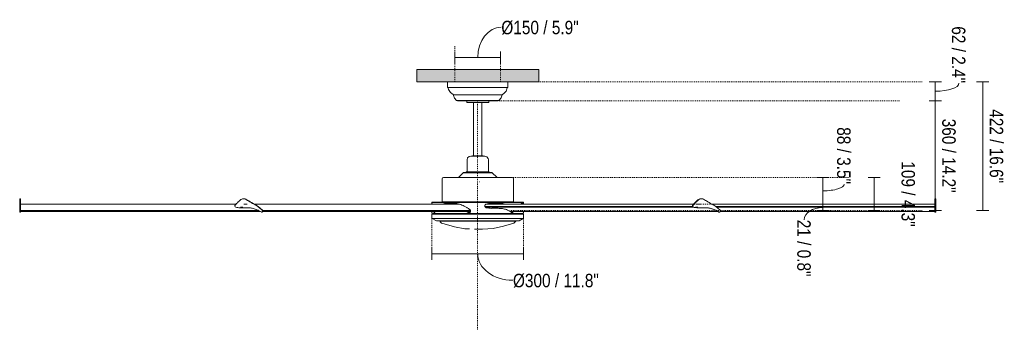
# Model space of a CAD drawing. Header units: millimetres. Extents: x 5094 to 15908, y -3546 to 8095.
# Tile 1 of 3: x 5094 to 8319, y 1189 to 2204. Entities that reach past the tile are written whole.
import ezdxf

# ---------------------------------------------------------------- set-up
doc = ezdxf.new("R2010")
doc.units = ezdxf.units.MM
doc.linetypes.add('Dash', pattern=[6, 3, -3])
for name, color, linetype, lineweight in [('Aparatos eléctricos', 7, 'Continuous', 15), ('Cotas', 7, 'Continuous', 9), ('Cotas-20', 7, 'Continuous', 9), ('Lighthing Fixture Detail Wide Black', 7, 'Continuous', 20), ('Techos', 7, 'Continuous', 15)]:
    doc.layers.add(name, color=color, linetype=linetype, lineweight=lineweight)
doc.layers.add('Lighthing Fixture Dim Grey Dash', color=7, linetype='Dash', lineweight=15, true_color=0xd2d2d2)
doc.styles.add('Arial Narrow', font='ARIALN.TTF', dxfattribs={"height": 44})
doc.dimstyles.new('FARO_-_2_2mm_Arial_Narrow_mm_Inch_Left', dxfattribs={"dimscale": 304.8, "dimtxt": 45.030963, "dimasz": 0, "dimexe": 0.065617, "dimexo": 0.0625, "dimgap": 0.032808, "dimtad": 1, "dimdec": 0, "dimzin": 0, "dimdsep": 46, "dimtxsty": 'Arial Narrow', "dimblk1": 'NONE', "dimblk2": 'NONE', "dimsah": 1, "dimcen": 0.09, "dimadec": 0, "dimazin": 0, "dimtfac": 1, "dimtdec": 4, "dimtix": 1, "dimtmove": 1, "dimatfit": 3, "dimfxl": 0.065617, "dimfxlon": 1, "dimtvp": 1, "dimtolj": 1, "dimtzin": 0, "dimarcsym": 2})
doc.dimstyles.new('FARO_-_2_2mm_Arial_Narrow_mm_Inch_Right', dxfattribs={"dimscale": 304.8, "dimtxt": 45.030963, "dimasz": 0, "dimexe": 0.065617, "dimexo": 0.0625, "dimgap": 0.032808, "dimtad": 1, "dimdec": 0, "dimzin": 0, "dimdsep": 46, "dimtxsty": 'Arial Narrow', "dimblk1": 'NONE', "dimblk2": 'NONE', "dimsah": 1, "dimcen": 0.09, "dimadec": 0, "dimazin": 0, "dimtfac": 1, "dimtdec": 4, "dimtix": 1, "dimtmove": 0, "dimatfit": 3, "dimfxl": 0.065617, "dimfxlon": 1, "dimtvp": 1, "dimtolj": 1, "dimtzin": 0, "dimarcsym": 2})
doc.dimstyles.new('FARO_-_2_2mm_Arial_Narrow_mm_Inch_Right_1', dxfattribs={"dimscale": 304.8, "dimtxt": 45.030963, "dimasz": 0, "dimexe": 0.065617, "dimexo": 0.0625, "dimgap": 0.032808, "dimtad": 1, "dimdec": 0, "dimzin": 0, "dimdsep": 46, "dimtxsty": 'Arial Narrow', "dimblk1": 'NONE', "dimblk2": 'NONE', "dimsah": 1, "dimcen": 0.09, "dimadec": 0, "dimazin": 0, "dimtfac": 1, "dimtdec": 4, "dimtix": 1, "dimtmove": 2, "dimatfit": 3, "dimfxl": 0.065617, "dimfxlon": 1, "dimtvp": 1, "dimtolj": 1, "dimtzin": 0, "dimarcsym": 2})
doc.dimstyles.new('FARO_-_2_2mm_Arial_Narrow_mm_Inch_Right_2', dxfattribs={"dimscale": 304.8, "dimtxt": 45.030963, "dimasz": 0, "dimexe": 0.065617, "dimexo": 0.0625, "dimgap": 0.032808, "dimtad": 1, "dimdec": 0, "dimzin": 0, "dimdsep": 46, "dimtxsty": 'Arial Narrow', "dimblk1": 'NONE', "dimblk2": 'NONE', "dimsah": 1, "dimcen": 0.09, "dimadec": 0, "dimazin": 0, "dimtfac": 1, "dimtdec": 4, "dimtix": 1, "dimtmove": 1, "dimatfit": 3, "dimfxl": 0.065617, "dimfxlon": 1, "dimtvp": 1, "dimtolj": 1, "dimtzin": 0, "dimarcsym": 2})

# ---------------------------------------------------------------- blocks, each defined once
blk = doc.blocks.new('34210 - 33461A ANDROS Anodized white ceiling fan-545737-Alzado_PDF')
at = {"layer": 'Aparatos eléctricos'}
for p, q in [((6495.3, 2000), (6495.3, 1982.9)), ((6693.3, 1982.9), (6693.3, 2000)), ((6496.2, 1981.6), (6692.5, 1981.6)), ((6496.3, 1982.6), (6496.5, 1982.6)), ((6496.3, 1982.6), (6496.5, 1982.6)), ((6496.4, 1981.6), (6496.9, 1981.6)), ((6691, 1981.6), (6692.5, 1981.6)), ((6514.4, 1957.2), (6513.5, 1958.3)), ((6514.4, 1957.2), (6674.2, 1957.2)), ((6526.6, 1938.5), (6525.4, 1938.9)), ((6525.4, 1938.9), (6661.9, 1938.9)), ((6528.3, 1938), (6527.8, 1938.2)), ((6539.4, 1938), (6536.4, 1938)), ((6558.3, 1938), (6558.3, 1932.9)), ((6630.4, 1932.9), (6630.4, 1938)), ((6660.9, 1938.2), (6660.4, 1938)), ((6663.3, 1938.9), (6662.1, 1938.5)), ((6662.2, 1938.9), (6663.3, 1938.9)), ((6675.2, 1958.3), (6674.2, 1957.2)), ((6569.6, 1931.9), (6564, 1931.9)), ((6581.1, 1931.9), (6581.1, 1757.3)), ((6607.6, 1757.3), (6607.6, 1931.9)), ((6621.7, 1931.9), (6619.1, 1931.9)), ((6626.4, 1931.9), (6624.7, 1931.9)), ((6629.3, 1931.9), (6628.2, 1931.9)), ((6559.4, 1743.8), (6559.4, 1704.8)), ((6576.9, 1757.3), (6576.9, 1755.8)), ((6576.9, 1757.3), (6611.8, 1757.3)), ((6611.8, 1755.8), (6611.8, 1757.3)), ((6629.3, 1704.8), (6629.3, 1743.8)), ((6477.4, 1681.9), (6477.4, 1606.1)), ((6531.4, 1686.8), (6532.2, 1687.2)), ((6546.8, 1702.1), (6532.2, 1687.2)), ((6546.8, 1702.1), (6548.2, 1702.8)), ((6546.8, 1702.1), (6641.9, 1702.1)), ((6554.4, 1702.8), (6548.2, 1702.8)), ((6640.5, 1702.8), (6548.2, 1702.8)), ((6554.4, 1702.8), (6555.2, 1703.2)), ((6556.3, 1704.2), (6555.2, 1703.2)), ((6556.3, 1704.2), (6557.7, 1704.8)), ((6556.3, 1704.2), (6632.4, 1704.2)), ((6557.7, 1704.8), (6559.4, 1704.8)), ((6563.9, 1702.8), (6557.7, 1702.8)), ((6557.7, 1702.8), (6563.9, 1702.8)), ((6557.7, 1702.8), (6563.9, 1702.8)), ((6561.1, 1704.8), (6559.4, 1704.8)), ((6570.2, 1702.8), (6566.3, 1702.8)), ((6566.5, 1702.8), (6570, 1702.8)), ((6566.5, 1702.8), (6571.1, 1702.8)), ((6578.1, 1704.8), (6568.3, 1704.8)), ((6579.5, 1702.8), (6588.3, 1702.8)), ((6588.3, 1702.8), (6584, 1702.8)), ((6584, 1702.8), (6588.3, 1702.8)), ((6591.3, 1702.8), (6597.4, 1702.8)), ((6597.4, 1702.8), (6594.3, 1702.8)), ((6594.3, 1702.8), (6597.4, 1702.8)), ((6609.6, 1702.8), (6609.2, 1702.8)), ((6609.2, 1702.8), (6609.6, 1702.8)), ((6609.2, 1702.8), (6612, 1702.8)), ((6618.5, 1702.8), (6617.4, 1702.8)), ((6617.6, 1702.8), (6618.6, 1702.8)), ((6617.6, 1702.8), (6622.2, 1702.8)), ((6622.4, 1702.8), (6620.7, 1702.8)), ((6620.7, 1702.8), (6622.2, 1702.8)), ((6629.3, 1704.8), (6623.4, 1704.8)), ((6631, 1702.8), (6624.8, 1702.8)), ((6624.8, 1702.8), (6631, 1702.8)), ((6624.8, 1702.8), (6631, 1702.8)), ((6631, 1704.8), (6632.4, 1704.2)), ((6633.4, 1703.2), (6632.4, 1704.2)), ((6633.4, 1703.2), (6634.3, 1702.8)), ((6640.5, 1702.8), (6634.3, 1702.8)), ((6640.5, 1702.8), (6641.9, 1702.1)), ((6656.5, 1687.2), (6641.9, 1702.1)), ((6656.5, 1687.2), (6657.3, 1686.8)), ((6711.3, 1606.1), (6711.3, 1681.9)), ((5097.4, 1616.8), (5094.3, 1616.8)), ((5828.5, 1616.8), (5827, 1616.8)), ((7327, 1616.8), (7325.5, 1616.8)), ((8094.3, 1616.8), (8091.3, 1616.8)), ((5802.5, 1598.7), (5097.4, 1598.7)), ((5816.3, 1587.3), (5817.8, 1587.3)), ((5817.8, 1589.3), (5825, 1589.3)), ((5839.7, 1598.7), (5827.9, 1598.7)), ((6533.8, 1598.7), (5863.4, 1598.7)), ((6444.4, 1604), (6444.4, 1601.7)), ((6457.9, 1604), (6444.4, 1604)), ((6445.9, 1605.7), (6736.8, 1605.7)), ((6449.3, 1605.7), (6450.5, 1605.7)), ((6744.3, 1604), (6458, 1604)), ((6477.4, 1606.1), (6711.3, 1606.1)), ((6523.9, 1606.1), (6524.3, 1605.7)), ((7298.2, 1591.4), (6617.9, 1591.4)), ((6619.3, 1589.3), (7301.2, 1589.3)), ((7301, 1598.7), (6620.9, 1598.7)), ((6638.8, 1602), (6660.8, 1602)), ((6653, 1585.6), (6652.5, 1585.6)), ((6657.8, 1601.3), (6656.6, 1601.3)), ((6658.4, 1601.4), (6657.8, 1601.3)), ((6660.8, 1602), (6659.8, 1601.8)), ((6664.4, 1605.7), (6664.8, 1606.1)), ((6737, 1605.7), (6742.8, 1605.7)), ((6738.2, 1605.7), (6739.4, 1605.7)), ((6744.3, 1601.7), (6744.3, 1604)), ((7300.2, 1596.2), (7298.7, 1596.2)), ((7300.2, 1589.5), (7301.7, 1589.5)), ((7307.5, 1589.3), (7314.8, 1589.3)), ((7324.9, 1598.7), (7313.2, 1598.7)), ((7314.8, 1587.3), (7316.3, 1587.3)), ((8091.3, 1598.7), (7361.9, 1598.7)), ((8091.3, 1591.4), (7373.7, 1591.4)), ((7376.8, 1589.3), (8091.3, 1589.3)), ((8091.3, 1596.2), (8091.3, 1589.5)), ((8094.3, 1596.2), (8091.3, 1596.2)), ((8091.3, 1589.5), (8094.3, 1589.5)), ((8091.3, 1587.3), (8094.3, 1587.3)), ((8094.3, 1589.5), (8094.3, 1596.2)), ((5094.3, 1579.4), (5094.3, 1573.1)), ((5094.3, 1579.4), (5097.4, 1579.4)), ((5094.3, 1573.1), (5097.4, 1573.1)), ((5097.4, 1573.1), (5097.4, 1579.4)), ((5877.3, 1577.7), (5097.4, 1577.7)), ((5097.4, 1575.1), (5882.1, 1575.1)), ((5886.3, 1573.1), (5887.8, 1573.1)), ((5888.3, 1579.4), (5889.8, 1579.4)), ((5890.6, 1575.1), (6570.9, 1575.1)), ((6571, 1577.7), (5890.8, 1577.7)), ((6444.3, 1566.3), (6444.3, 1553.5)), ((6444.3, 1566.3), (6744.3, 1566.3)), ((6444.4, 1575.1), (6444.4, 1570.7)), ((6445.5, 1551.7), (6458.9, 1544.5)), ((6445.5, 1551.7), (6743.2, 1551.7)), ((6446.4, 1568.7), (6446, 1568.9)), ((6471.5, 1567.2), (6472.8, 1568.7)), ((6471.5, 1567.2), (6471.5, 1566.3)), ((6471.5, 1567.2), (6717.1, 1567.2)), ((6700.4, 1575.1), (7380.6, 1575.1)), ((6706.4, 1575.1), (6706.8, 1574.9)), ((6708.3, 1571.6), (6708.3, 1573.1)), ((6717.1, 1566.3), (6717.1, 1567.2)), ((6729.8, 1544.5), (6743.2, 1551.7)), ((6742.2, 1568.7), (6740.7, 1568.7)), ((6744.3, 1570.7), (6744.3, 1575.1)), ((6744.3, 1553.5), (6744.3, 1566.3)), ((7384.9, 1573.5), (7383.4, 1573.5)), ((7384.8, 1573.1), (7386.3, 1573.1)), ((7388.9, 1575.1), (8091.3, 1575.1)), ((8091.3, 1573.5), (8091.3, 1573.1)), ((8094.3, 1573.5), (8091.3, 1573.5)), ((8091.3, 1573.1), (8094.3, 1573.1)), ((8094.3, 1573.1), (8094.3, 1573.5)), ((6459.8, 1544.3), (6458.9, 1544.5)), ((6459.9, 1544.3), (6473.7, 1544.3)), ((6459.9, 1544.3), (6605.3, 1544.3)), ((6469.8, 1543.6), (6718.9, 1543.6)), ((6473.9, 1544.5), (6473.9, 1543.6)), ((6587.6, 1516.6), (6584.3, 1516.8)), ((6611.1, 1544.3), (6624.3, 1544.3)), ((6630, 1544.3), (6728.8, 1544.3)), ((6714.8, 1543.6), (6714.8, 1544.5)), ((6715, 1544.3), (6728.8, 1544.3)), ((6729.8, 1544.5), (6728.9, 1544.3))]:
    blk.add_line(p, q, dxfattribs=at)
at = {"layer": 'Aparatos eléctricos', "flags": 128}
for points in [[(6496.2, 1981.6), (6495.4, 1982.8), (6495.3, 1982.9)], [(6497.4, 1980.2), (6496.3, 1981.5), (6496.2, 1981.6)], [(6513.5, 1958.3), (6504.8, 1965.3), (6499, 1974.8), (6497.4, 1980.2)], [(6691.3, 1980.2), (6687.2, 1969.8), (6679.8, 1961.4), (6675.2, 1958.3)], [(6692.5, 1981.6), (6691.3, 1980.3), (6691.3, 1980.2)], [(6693.3, 1982.9), (6692.7, 1981.7), (6692.5, 1981.6)], [(6525.4, 1938.9), (6518.4, 1946.1), (6514.7, 1955.4), (6514.4, 1957.2)], [(6531.5, 1938), (6529.7, 1938), (6528.3, 1938)], [(6528.3, 1938), (6530.3, 1938), (6536.1, 1938), (6545.3, 1938), (6557.5, 1938), (6571.9, 1938), (6587.6, 1938), (6603.7, 1938), (6619.3, 1938), (6633.4, 1938), (6645.1, 1938), (6653.8, 1938), (6659, 1938), (6660.4, 1938)], [(6660.4, 1938), (6658.4, 1938), (6657.2, 1938)], [(6674.2, 1957.2), (6671.2, 1947.6), (6664.7, 1939.9), (6663.3, 1938.9)], [(6559.3, 1931.9), (6558.5, 1932.4), (6558.3, 1932.9)], [(6560.5, 1931.9), (6559.6, 1931.9), (6559.3, 1931.9)], [(6559.3, 1931.9), (6561.3, 1931.9), (6567, 1931.9), (6575.7, 1931.9), (6586.5, 1931.9), (6598.2, 1931.9), (6609.5, 1931.9), (6619, 1931.9), (6625.8, 1931.9), (6629.1, 1931.9), (6629.3, 1931.9)], [(6630.4, 1932.9), (6629.9, 1932.1), (6629.3, 1931.9)], [(6559.4, 1743.8), (6561.3, 1750.3), (6566.5, 1754.8), (6571.3, 1755.8)], [(6617.3, 1755.8), (6615.4, 1755.8), (6609.9, 1755.8), (6601.7, 1755.8), (6592.3, 1755.8), (6583.3, 1755.8), (6576.1, 1755.8), (6572, 1755.8), (6571.3, 1755.8)], [(6616.2, 1755.8), (6616.7, 1755.8), (6617.3, 1755.8)], [(6617.3, 1755.8), (6623.9, 1753.9), (6628.3, 1748.7), (6629.3, 1743.8)], [(6477.4, 1681.9), (6479.3, 1685.7), (6482.3, 1686.8)], [(6706.3, 1686.8), (6704.4, 1686.8), (6698.5, 1686.8), (6689, 1686.8), (6676.2, 1686.8), (6660.4, 1686.8), (6642.4, 1686.8), (6622.6, 1686.8), (6601.9, 1686.8), (6580.9, 1686.8), (6560.3, 1686.8), (6541, 1686.8), (6523.5, 1686.8), (6508.6, 1686.8), (6496.6, 1686.8), (6488.1, 1686.8), (6483.4, 1686.8), (6482.3, 1686.8)], [(6631, 1704.8), (6629.1, 1704.8), (6623.4, 1704.8), (6614.6, 1704.8), (6603.7, 1704.8), (6591.7, 1704.8), (6580.1, 1704.8), (6569.9, 1704.8), (6562.4, 1704.8), (6558.3, 1704.8), (6557.7, 1704.8)], [(6629.3, 1704.8), (6630.4, 1704.8), (6631, 1704.8)], [(6707.9, 1686.1), (6710.2, 1685), (6711.3, 1681.9)], [(6444.4, 1604), (6445.2, 1605.4), (6445.9, 1605.7)], [(6631.5, 1601.3), (6634, 1601.3), (6645.1, 1601.3), (6652.9, 1601.3), (6657.2, 1601.3), (6657.8, 1601.3)], [(6742.8, 1605.7), (6744.1, 1604.6), (6744.3, 1604)], [(6445.5, 1551.7), (6444.4, 1553.2), (6444.3, 1553.5)], [(6445.2, 1569.3), (6444.7, 1569.6), (6444.4, 1570.7)], [(6446.4, 1568.7), (6448.4, 1568.7), (6454.3, 1568.7), (6463.9, 1568.7), (6477, 1568.7), (6493.2, 1568.7), (6512.1, 1568.7), (6533.2, 1568.7), (6556, 1568.7), (6579.7, 1568.7), (6603.9, 1568.7), (6627.8, 1568.7), (6650.8, 1568.7), (6672.3, 1568.7), (6691.7, 1568.7), (6708.6, 1568.7), (6722.3, 1568.7), (6732.7, 1568.7), (6739.4, 1568.7), (6742.2, 1568.7), (6742.2, 1568.7)], [(6448, 1568.7), (6446.5, 1568.7), (6446.4, 1568.7)], [(6707.5, 1574.5), (6708, 1574.2), (6708.3, 1573.1)], [(6716.2, 1568.3), (6716.8, 1568), (6717.1, 1567.2)], [(6744.3, 1570.7), (6743.4, 1569), (6742.2, 1568.7)], [(6744.3, 1553.5), (6743.4, 1551.8), (6743.2, 1551.7)], [(6473.9, 1544.3), (6470.3, 1544.3), (6463.2, 1544.3), (6460, 1544.3), (6459.8, 1544.3)], [(6459.8, 1544.3), (6461.8, 1544.3), (6467.6, 1544.3), (6477.2, 1544.3), (6490.2, 1544.3), (6506.3, 1544.3), (6524.9, 1544.3), (6545.6, 1544.3), (6567.7, 1544.3), (6590.6, 1544.3), (6613.6, 1544.3), (6636.1, 1544.3), (6657.3, 1544.3), (6676.6, 1544.3), (6693.6, 1544.3), (6707.6, 1544.3), (6718.4, 1544.3), (6725.4, 1544.3), (6728.7, 1544.3), (6728.9, 1544.3)], [(6476.2, 1537.2), (6471.1, 1541.2), (6469.8, 1543.6)], [(6568, 1517.7), (6552.6, 1518.6), (6518, 1524.5), (6484.3, 1534.2), (6476.2, 1537.2)], [(6601.1, 1516.6), (6599.2, 1516.6), (6594.6, 1516.6), (6589.9, 1516.6), (6587.6, 1516.6), (6587.6, 1516.6)], [(6587.6, 1516.6), (6589.5, 1516.6), (6594.1, 1516.6), (6598.8, 1516.6), (6601.1, 1516.6), (6601.1, 1516.6)], [(6712.5, 1537.2), (6679, 1526.5), (6644.6, 1519.7), (6609.7, 1516.7), (6601.1, 1516.6)], [(6718.9, 1543.6), (6714.9, 1538.5), (6712.5, 1537.2)], [(6728.9, 1544.3), (6726.9, 1544.3), (6721.1, 1544.3), (6714.8, 1544.3)]]:
    blk.add_lwpolyline(points, dxfattribs=at)
at = {"layer": 'Aparatos eléctricos'}
for centre, major_axis, start_param, end_param in [((5802.8, 1593.4), (0, 4.1), 0.81093, 2.830174), ((7301.3, 1593.4), (0, 4.1), 0.81093, 2.830174), ((7302.8, 1593.4), (0, 4.1), 0.81093, 2.830174), ((5886.3, 1576.7), (0, 3.59), 2.682927, 5.555027), ((5887.8, 1576.7), (0, 3.59), 3.205127, 5.555027), ((7384.8, 1576.7), (0, 3.59), 2.682927, 3.295783), ((7386.3, 1576.7), (0, 3.59), 2.682927, 5.555027)]:
    blk.add_ellipse(centre, major_axis=major_axis, ratio=0.866025, start_param=start_param, end_param=end_param, dxfattribs=at)
for points, knots in [([(5094.3, 1579.4), (5094.3, 1589.9), (5094.3, 1599.5), (5094.3, 1608.6), (5094.3, 1616.5), (5094.3, 1616.9), (5094.3, 1616.7)], [-0.3093396, -0.3093396, -0.3093396, -0.3093396, -0.245578, -0.1804207, -0.1309544, -0.1031132, -0.1031132, -0.1031132, -0.1031132]), ([(5097.4, 1616.7), (5097.4, 1616.9), (5097.4, 1616.5), (5097.4, 1608.6), (5097.4, 1599.5), (5097.4, 1589.9), (5097.4, 1579.4)], [0.1031132, 0.1031132, 0.1031132, 0.1031132, 0.1309544, 0.1804207, 0.245578, 0.3093396, 0.3093396, 0.3093396, 0.3093396]), ([(5888.3, 1579.4), (5877.5, 1589.9), (5860.5, 1599.5), (5845, 1608.6), (5831.5, 1616.9), (5825, 1616.9), (5818.5, 1615), (5811.5, 1608.2), (5802.2, 1598.5), (5800.2, 1596.2)], [-0.3093396, -0.3093396, -0.3093396, -0.3093396, -0.245578, -0.1804207, -0.1309544, -0.0950114, -0.0668279, -0.030935, 0, 0, 0, 0]), ([(5828.2, 1616.8), (5829.6, 1616.8), (5834.1, 1616.2), (5846.5, 1608.6), (5862, 1599.5), (5879, 1589.9), (5889.8, 1579.4)], [0.1077924, 0.1077924, 0.1077924, 0.1077924, 0.1309544, 0.1804207, 0.245578, 0.3093396, 0.3093396, 0.3093396, 0.3093396]), ([(7298.7, 1596.2), (7300.7, 1598.5), (7310, 1608.2), (7316.6, 1614.7), (7320.5, 1616), (7322, 1616.4)], [0, 0, 0, 0, 0.03093496, 0.06682785, 0.09022404, 0.09022404, 0.09022404, 0.09022404]), ([(7388.3, 1579.4), (7377.5, 1589.9), (7360.5, 1599.5), (7345, 1608.6), (7331.5, 1616.9), (7325, 1616.9), (7318.5, 1615), (7311.5, 1608.2), (7302.2, 1598.5), (7300.2, 1596.2)], [-0.3093396, -0.3093396, -0.3093396, -0.3093396, -0.245578, -0.1804207, -0.1309544, -0.0950114, -0.0668279, -0.030935, 0, 0, 0, 0]), ([(7322.2, 1616.4), (7322.5, 1616.5), (7323.7, 1616.7), (7324.9, 1616.8), (7325.9, 1616.8)], [0.0914289, 0.0914289, 0.0914289, 0.0914289, 0.09501141, 0.11139928, 0.11139928, 0.11139928, 0.11139928]), ([(8091.3, 1596.2), (8091.3, 1598.5), (8091.3, 1608.2), (8091.3, 1615), (8091.3, 1616.6), (8091.3, 1616.8), (8091.3, 1616.7)], [0, 0, 0, 0, 0.030935, 0.0668279, 0.0950114, 0.1160023, 0.1160023, 0.1160023, 0.1160023]), ([(8094.3, 1616.7), (8094.3, 1616.8), (8094.3, 1616.6), (8094.3, 1615), (8094.3, 1608.2), (8094.3, 1598.5), (8094.3, 1596.2)], [-0.1160023, -0.1160023, -0.1160023, -0.1160023, -0.0950114, -0.0668279, -0.030935, 0, 0, 0, 0]), ([(5801.7, 1589.5), (5807, 1588), (5812.9, 1587.2), (5818.1, 1587.3), (5820.7, 1587.4), (5823.2, 1587.5), (5826.2, 1587.5), (5830.9, 1587.5), (5836.6, 1587.4), (5843.8, 1587.2), (5850.4, 1586.6), (5856, 1585.5), (5862, 1583.9), (5867.8, 1581.9), (5872.9, 1579.8), (5878.3, 1577.2), (5882.4, 1575), (5884.9, 1573.5)], [-0.265992, -0.265992, -0.265992, -0.265992, -0.2418109, -0.2297203, -0.2236751, -0.2176298, -0.2055392, -0.1934487, -0.1692676, -0.1450865, -0.1209054, -0.0967243, -0.0725433, -0.0483622, -0.0362716, -0.0241811, 0, 0, 0, 0]), ([(5822.8, 1587.4), (5822.6, 1587.4), (5821.7, 1587.4), (5820.1, 1587.3), (5818.6, 1587.3), (5817.8, 1587.3)], [0.22165996, 0.22165996, 0.22165996, 0.22165996, 0.22367505, 0.22972033, 0.23656091, 0.23656091, 0.23656091, 0.23656091]), ([(6444.4, 1601.7), (6444.4, 1601.5), (6444.5, 1600.9), (6444.9, 1599.8), (6445.3, 1599.1), (6445.3, 1598.9)], [0, 0, 0, 0, 0.125, 0.25, 0.2910915, 0.2910915, 0.2910915, 0.2910915]), ([(6480, 1598.7), (6481.8, 1599.5), (6484.8, 1600.5), (6489.1, 1601.5), (6492.4, 1602), (6495.9, 1602.4), (6500.7, 1602.5), (6507, 1602.3), (6513.2, 1602.2), (6518.3, 1601.9), (6522.2, 1601.4), (6526.2, 1600.7), (6531.8, 1599.7), (6538.7, 1597.8), (6546.6, 1594.7), (6554.3, 1590.7), (6562.1, 1585.9), (6567.2, 1582.2), (6569.8, 1580.2)], [0.0014455, 0.0014455, 0.0014455, 0.0014455, 0.0833333, 0.125, 0.1666667, 0.2083333, 0.25, 0.3333333, 0.4166667, 0.4583333, 0.5, 0.5416667, 0.5833333, 0.6666667, 0.75, 0.8333333, 0.9166667, 1, 1, 1, 1]), ([(6492.9, 1602), (6491.8, 1601.9), (6489.6, 1601.5), (6485.3, 1600.5), (6482.4, 1599.5), (6480.5, 1598.7)], [0.8333333, 0.8333333, 0.8333333, 0.8333333, 0.875, 0.9166667, 0.9985626, 0.9985626, 0.9985626, 0.9985626]), ([(6505.5, 1598.8), (6506.7, 1599.2), (6508.9, 1599.8), (6511, 1600.3), (6512, 1600.5)], [0.2456286, 0.2456286, 0.2456286, 0.2456286, 0.5, 0.6779068, 0.6779068, 0.6779068, 0.6779068]), ([(6569.8, 1580.2), (6570.2, 1579.7), (6570.8, 1578.8), (6571.2, 1577.3), (6571.1, 1576.2), (6571, 1575.3), (6570.7, 1574.5), (6570.3, 1573.6), (6569.6, 1572.9), (6568.5, 1571.9), (6566.9, 1571.2), (6564.7, 1571), (6563.4, 1571.4), (6562.7, 1571.7)], [0, 0, 0, 0, 0.111111, 0.222222, 0.277778, 0.333333, 0.388889, 0.444444, 0.513889, 0.583333, 0.722222, 0.861111, 1, 1, 1, 1]), ([(6622.2, 1587.5), (6621.2, 1587.7), (6619.9, 1588.4), (6618.6, 1589.9), (6617.9, 1591.2), (6617.5, 1592.7), (6617.5, 1594.1), (6617.9, 1595.6), (6618.7, 1596.9), (6619.7, 1597.9), (6620.5, 1598.5), (6620.9, 1598.7)], [0, 0, 0, 0, 0.2, 0.3, 0.4, 0.5, 0.6, 0.7, 0.8, 0.9, 1, 1, 1, 1]), ([(6622, 1587.6), (6624.3, 1588.1), (6627.7, 1588.6), (6631.7, 1588.9), (6633.1, 1589)], [0.09974698, 0.09974698, 0.09974698, 0.09974698, 0.12742686, 0.14228489, 0.14228489, 0.14228489, 0.14228489]), ([(6652.1, 1585.6), (6651.4, 1585.8), (6646.3, 1587.3), (6640, 1588.6), (6632.6, 1589.1), (6629.9, 1589.3)], [0.07094233, 0.07094233, 0.07094233, 0.07094233, 0.07818959, 0.12742686, 0.15516197, 0.15516197, 0.15516197, 0.15516197]), ([(6651.9, 1598.7), (6651.8, 1598.7), (6651.6, 1598.7), (6651.4, 1598.7), (6651.3, 1598.7)], [0.070143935, 0.070143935, 0.070143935, 0.070143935, 0.071163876, 0.072018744, 0.072018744, 0.072018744, 0.072018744]), ([(6683.2, 1598.8), (6681.9, 1599.2), (6678.3, 1600.2), (6674.3, 1601), (6671.6, 1601.4)], [0.2427932, 0.2427932, 0.2427932, 0.2427932, 0.5, 1, 1, 1, 1]), ([(6672.1, 1601.4), (6674.8, 1601), (6678.7, 1600.2), (6682.4, 1599.2), (6683.5, 1598.9)], [0, 0, 0, 0, 0.5, 0.7472321, 0.7472321, 0.7472321, 0.7472321]), ([(6742.3, 1598.8), (6742.4, 1599.1), (6742.8, 1599.8), (6743.2, 1600.9), (6743.3, 1601.5), (6743.3, 1601.7)], [0.7066514, 0.7066514, 0.7066514, 0.7066514, 0.75, 0.875, 1, 1, 1, 1]), ([(6743.3, 1601.7), (6743.3, 1601.9), (6743.1, 1602.1), (6742.7, 1602.3), (6742.4, 1602.4)], [0, 0, 0, 0, 0.5, 0.9623434, 0.9623434, 0.9623434, 0.9623434]), ([(6744.3, 1601.7), (6744.3, 1601.5), (6744.2, 1600.9), (6743.8, 1599.8), (6743.4, 1599.1), (6743.3, 1598.9)], [0, 0, 0, 0, 0.125, 0.25, 0.2932584, 0.2932584, 0.2932584, 0.2932584]), ([(7301.7, 1589.5), (7307, 1588), (7312.9, 1587.2), (7318.1, 1587.3), (7320.7, 1587.4), (7323.2, 1587.5), (7326.2, 1587.5), (7330.9, 1587.5), (7336.6, 1587.4), (7343.8, 1587.2), (7350.4, 1586.6), (7356, 1585.5), (7362, 1583.9), (7367.8, 1581.9), (7372.9, 1579.8), (7378.3, 1577.2), (7382.4, 1575), (7384.9, 1573.5)], [-0.265992, -0.265992, -0.265992, -0.265992, -0.2418109, -0.2297203, -0.2236751, -0.2176298, -0.2055392, -0.1934487, -0.1692676, -0.1450865, -0.1209054, -0.0967243, -0.0725433, -0.0483622, -0.0362716, -0.0241811, 0, 0, 0, 0]), ([(7383.4, 1573.5), (7380.9, 1575), (7376.8, 1577.2), (7371.4, 1579.8), (7366.3, 1581.9), (7360.5, 1583.9), (7354.5, 1585.5), (7348.9, 1586.6), (7342.5, 1587.1), (7338, 1587.3), (7335.8, 1587.4)], [0, 0, 0, 0, 0.0241811, 0.0362716, 0.0483622, 0.0725433, 0.0967243, 0.1209054, 0.1450865, 0.1669581, 0.1669581, 0.1669581, 0.1669581]), ([(8091.3, 1587.3), (8091.3, 1587.3), (8091.3, 1587.2), (8091.3, 1588), (8091.3, 1589.5)], [0.23274296, 0.23274296, 0.23274296, 0.23274296, 0.24181087, 0.26599196, 0.26599196, 0.26599196, 0.26599196]), ([(8091.3, 1573.5), (8091.3, 1575), (8091.3, 1577.2), (8091.3, 1579.8), (8091.3, 1581.9), (8091.3, 1583.9), (8091.3, 1585.5), (8091.3, 1586.6), (8091.3, 1587.1), (8091.3, 1587.3), (8091.3, 1587.4)], [0, 0, 0, 0, 0.0241811, 0.0362716, 0.0483622, 0.0725433, 0.0967243, 0.1209054, 0.1450865, 0.166245, 0.166245, 0.166245, 0.166245]), ([(8094.3, 1589.5), (8094.3, 1588), (8094.3, 1587.2), (8094.3, 1587.3), (8094.3, 1587.3)], [-0.26599196, -0.26599196, -0.26599196, -0.26599196, -0.24181087, -0.23274296, -0.23274296, -0.23274296, -0.23274296]), ([(8094.3, 1587.4), (8094.3, 1587.3), (8094.3, 1587.1), (8094.3, 1586.6), (8094.3, 1585.5), (8094.3, 1583.9), (8094.3, 1581.9), (8094.3, 1579.8), (8094.3, 1577.2), (8094.3, 1575), (8094.3, 1573.5)], [-0.166245, -0.166245, -0.166245, -0.166245, -0.1450865, -0.1209054, -0.0967243, -0.0725433, -0.0483622, -0.0362716, -0.0241811, 0, 0, 0, 0]), ([(6454.4, 1575.1), (6454.3, 1574.9), (6454.3, 1574.4), (6454.1, 1573.6), (6453.9, 1572.9), (6453.5, 1571.9), (6453, 1571.2), (6452.2, 1571), (6451.8, 1571.4), (6451.6, 1571.7)], [0.3483316, 0.3483316, 0.3483316, 0.3483316, 0.3888889, 0.4444444, 0.5138889, 0.5833333, 0.7222222, 0.8611111, 1, 1, 1, 1]), ([(6555.7, 1575.3), (6555.8, 1575.3), (6558.3, 1574.2), (6560.8, 1573), (6563.2, 1571.7)], [0.91454794, 0.91454794, 0.91454794, 0.91454794, 0.91666667, 1, 1, 1, 1]), ([(6710.9, 1575.1), (6710.9, 1574.9), (6710.7, 1574.4), (6710.5, 1573.6), (6710.1, 1572.9), (6709.4, 1571.9), (6708.3, 1571.2), (6706.8, 1571), (6705.9, 1571.4), (6705.5, 1571.7)], [0.3451606, 0.3451606, 0.3451606, 0.3451606, 0.3888889, 0.4444444, 0.5138889, 0.5833333, 0.7222222, 0.8611111, 1, 1, 1, 1]), ([(6707.2, 1571.1), (6707.6, 1571.2), (6708.3, 1571.5), (6709.1, 1572.3), (6709.6, 1573.1), (6709.9, 1573.6), (6710.2, 1574.2), (6710.3, 1574.7), (6710.4, 1575.1)], [0.2222222, 0.2222222, 0.2222222, 0.2222222, 0.3333333, 0.4444444, 0.5138889, 0.5486111, 0.5833333, 0.6527778, 0.6527778, 0.6527778, 0.6527778])]:
    blk.add_open_spline(points, degree=3, knots=knots, dxfattribs=at)
for points in [[(6620.9, 1598.7), (6624.2, 1599.8), (6630.3, 1601.4), (6635.9, 1602), (6638.6, 1602)], [(6639.3, 1585.3), (6636.7, 1585.3), (6631.2, 1585.6), (6625.3, 1586.7), (6622.2, 1587.5)], [(6638.6, 1602), (6641.5, 1602.2), (6647.3, 1602.5), (6653.2, 1602.4), (6656.2, 1602.3)], [(6653.7, 1585.6), (6651.4, 1585.6), (6646.6, 1585.5), (6641.8, 1585.4), (6639.3, 1585.3)], [(6646.1, 1585.5), (6646.3, 1585.5), (6646.4, 1585.5), (6646.6, 1585.5)], [(6651.3, 1598.7), (6650.2, 1598.7), (6649.1, 1598.7), (6648.1, 1598.7)], [(6652.5, 1585.6), (6652.8, 1585.6), (6653, 1585.6), (6653.2, 1585.6)], [(6653.2, 1585.6), (6653.4, 1585.6), (6653.6, 1585.6), (6653.7, 1585.6)], [(6668.6, 1585.1), (6666.1, 1585.3), (6661.1, 1585.5), (6656.2, 1585.6), (6653.7, 1585.6)], [(6656.2, 1602.3), (6659.1, 1602.2), (6664.6, 1602), (6669.7, 1601.6), (6672.1, 1601.4)], [(6660.6, 1585.5), (6660.8, 1585.5), (6661, 1585.5), (6661.1, 1585.5)], [(6682.2, 1583), (6680.2, 1583.6), (6675.8, 1584.5), (6671.1, 1585), (6668.6, 1585.1)], [(6694.7, 1578.3), (6692.6, 1579.3), (6688.5, 1581.1), (6684.3, 1582.5), (6682.2, 1583)], [(6735.4, 1598.7), (6736.5, 1599.7), (6738.3, 1601.2), (6739.7, 1601.8), (6740.3, 1601.9)], [(6740.3, 1601.9), (6740.9, 1602.1), (6742.1, 1602.4), (6742.9, 1602.4), (6743.3, 1602.4)], [(6743.3, 1602.4), (6743.6, 1602.3), (6744.1, 1602.1), (6744.3, 1601.9), (6744.3, 1601.7)], [(6743.3, 1601.7), (6743.3, 1601.7), (6743.3, 1601.7), (6743.3, 1601.7), (6743.3, 1601.7)], [(7311.9, 1587.3), (7308.8, 1587.5), (7305, 1588.1), (7300.2, 1589.5)], [(7316.7, 1587.3), (7315.7, 1587.3), (7314.6, 1587.2), (7313.4, 1587.3)], [(6451.6, 1571.7), (6450.8, 1573), (6450.1, 1574.2), (6449.4, 1575.3)], [(6450.4, 1575.3), (6451.1, 1574.2), (6451.9, 1573), (6452.6, 1571.7)], [(6452.6, 1571.7), (6452.8, 1571.5), (6452.9, 1571.4), (6453, 1571.3)], [(6562.7, 1571.7), (6560.2, 1573), (6557.7, 1574.2), (6555.2, 1575.3)], [(6563.2, 1571.7), (6563.8, 1571.5), (6564.3, 1571.3), (6564.9, 1571.2)], [(6705.5, 1571.7), (6703.9, 1572.9), (6700.5, 1575.2), (6696.7, 1577.3), (6694.7, 1578.3)]]:
    blk.add_open_spline(points, degree=3, dxfattribs=at)
blk = doc.blocks.new('DIMBLOCK1-Alzado_PDF')
at = {"layer": 'Cotas-20', "color": 251, "true_color": 0x5b5b5b}
for p, q in [((6519.3, 2079.4), (6519.3, 2099.4)), ((6669.3, 2079.4), (6669.3, 2099.4)), ((6519.3, 2079.4), (6669.3, 2079.4)), ((6519.3, 2079.4), (6519.3, 2059.4)), ((6669.3, 2079.4), (6669.3, 2059.4))]:
    blk.add_line(p, q, dxfattribs=at)
blk.add_ellipse((6671.7, 2079.4), major_axis=(0, 99.4), ratio=0.777932, start_param=0, end_param=1.570796, dxfattribs=at)
at = {"layer": 'Cotas-20', "color": 0, "insert": (6671.7, 2199.9), "char_height": 44, "width": 304.495, "attachment_point": 1, "line_spacing_factor": 0.974696, "style": 'Arial Narrow'}
blk.add_mtext('Ø150 / 5.9"', dxfattribs=at)
blk = doc.blocks.new('_None')
blk = doc.blocks.new('DIMBLOCK2-Alzado_PDF')
at = {"layer": 'Cotas-20', "color": 251, "true_color": 0x5b5b5b}
for p, q in [((6444.3, 1436.7), (6444.3, 1456.7)), ((6744.3, 1436.7), (6744.3, 1456.7)), ((6444.3, 1436.7), (6744.3, 1436.7)), ((6444.3, 1436.7), (6444.3, 1416.7)), ((6744.3, 1436.7), (6744.3, 1416.7))]:
    blk.add_line(p, q, dxfattribs=at)
blk.add_ellipse((6709.7, 1436.7), major_axis=(115.4, 0), ratio=0.75477, start_param=3.141593, end_param=4.712389, dxfattribs=at)
at = {"layer": 'Cotas-20', "color": 0, "insert": (6709.7, 1370.7), "char_height": 44, "width": 337.947, "attachment_point": 1, "line_spacing_factor": 0.974696, "style": 'Arial Narrow'}
blk.add_mtext('Ø300 / 11.8"', dxfattribs=at)
blk = doc.blocks.new('DIMBLOCK3-Alzado_PDF')
at = {"layer": 'Cotas-20', "color": 251, "true_color": 0x5b5b5b}
for p, q in [((8248.4, 2000), (8228.4, 2000)), ((8248.4, 1577.7), (8248.4, 2000)), ((8248.4, 2000), (8268.4, 2000)), ((8248.4, 1577.7), (8228.4, 1577.7)), ((8248.4, 1577.7), (8268.4, 1577.7))]:
    blk.add_line(p, q, dxfattribs=at)
at = {"layer": 'Cotas-20', "color": 0, "insert": (8315.3, 1910), "char_height": 44, "width": 290.771, "attachment_point": 1, "rotation": 270, "line_spacing_factor": 0.974696, "style": 'Arial Narrow'}
blk.add_mtext('422 / 16.6"', dxfattribs=at)
blk = doc.blocks.new('DIMBLOCK4-Alzado_PDF')
at = {"layer": 'Cotas-20', "color": 251, "true_color": 0x5b5b5b}
for p, q in [((7892.7, 1686.8), (7872.7, 1686.8)), ((7892.7, 1577.7), (7892.7, 1686.8)), ((7892.7, 1686.8), (7912.7, 1686.8)), ((7892.7, 1577.7), (7872.7, 1577.7)), ((7892.7, 1577.7), (7912.7, 1577.7))]:
    blk.add_line(p, q, dxfattribs=at)
at = {"layer": 'Cotas-20', "color": 0, "insert": (8026.3, 1739.4), "char_height": 44, "width": 257.32, "attachment_point": 1, "rotation": 270, "line_spacing_factor": 0.974696, "style": 'Arial Narrow'}
blk.add_mtext('109 / 4.3"', dxfattribs=at)
blk = doc.blocks.new('DIMBLOCK5-Alzado_PDF')
at = {"layer": 'Cotas-20', "color": 251, "true_color": 0x5b5b5b}
for p, q in [((8092.9, 1938), (8072.9, 1938)), ((8092.9, 1577.7), (8092.9, 1938)), ((8092.9, 1938), (8112.9, 1938)), ((8092.9, 1577.7), (8072.9, 1577.7)), ((8092.9, 1577.7), (8112.9, 1577.7))]:
    blk.add_line(p, q, dxfattribs=at)
at = {"layer": 'Cotas-20', "color": 0, "insert": (8159.7, 1879), "char_height": 44, "width": 290.771, "attachment_point": 1, "rotation": 270, "line_spacing_factor": 0.974696, "style": 'Arial Narrow'}
blk.add_mtext('360 / 14.2"', dxfattribs=at)
blk = doc.blocks.new('DIMBLOCK6-Alzado_PDF')
at = {"layer": 'Cotas-20', "color": 251, "true_color": 0x5b5b5b}
for p, q in [((7725, 1598.7), (7705, 1598.7)), ((7725, 1577.7), (7725, 1598.7)), ((7725, 1598.7), (7745, 1598.7)), ((7725, 1577.7), (7705, 1577.7)), ((7725, 1577.7), (7745, 1577.7))]:
    blk.add_line(p, q, dxfattribs=at)
blk.add_ellipse((7725, 1548), major_axis=(-61.2, 0), ratio=0.656356, start_param=4.712389, end_param=6.283185, dxfattribs=at)
at = {"layer": 'Cotas-20', "color": 0, "insert": (7684.9, 1548), "char_height": 44, "width": 223.868, "attachment_point": 1, "rotation": 270, "line_spacing_factor": 0.974696, "style": 'Arial Narrow'}
blk.add_mtext('21 / 0.8"', dxfattribs=at)
blk = doc.blocks.new('DIMBLOCK7-Alzado_PDF')
at = {"layer": 'Cotas-20', "color": 251, "true_color": 0x5b5b5b}
for p, q in [((7725, 1686.8), (7705, 1686.8)), ((7725, 1598.7), (7725, 1686.8)), ((7725, 1686.8), (7745, 1686.8)), ((7725, 1598.7), (7705, 1598.7)), ((7725, 1598.7), (7745, 1598.7))]:
    blk.add_line(p, q, dxfattribs=at)
blk.add_ellipse((7725, 1664.6), major_axis=(-69.3, 0), ratio=0.315845, start_param=1.570796, end_param=3.141593, dxfattribs=at)
at = {"layer": 'Cotas-20', "color": 0, "insert": (7815.4, 1851.2), "char_height": 44, "width": 223.868, "attachment_point": 1, "rotation": 270, "line_spacing_factor": 0.974696, "style": 'Arial Narrow'}
blk.add_mtext('88 / 3.5"', dxfattribs=at)
blk = doc.blocks.new('DIMBLOCK8-Alzado_PDF')
at = {"layer": 'Cotas-20', "color": 251, "true_color": 0x5b5b5b}
for p, q in [((8092.9, 2000), (8072.9, 2000)), ((8092.9, 1938), (8092.9, 2000)), ((8092.9, 2000), (8112.9, 2000)), ((8092.9, 1938), (8072.9, 1938)), ((8092.9, 1938), (8112.9, 1938))]:
    blk.add_line(p, q, dxfattribs=at)
blk.add_ellipse((8092.9, 1995.2), major_axis=(77.4, 0), ratio=0.338656, start_param=4.712389, end_param=6.283185, dxfattribs=at)
at = {"layer": 'Cotas-20', "color": 0, "insert": (8191.4, 2181.8), "char_height": 44, "width": 223.868, "attachment_point": 1, "rotation": 270, "line_spacing_factor": 0.974696, "style": 'Arial Narrow'}
blk.add_mtext('62 / 2.4"', dxfattribs=at)

msp = doc.modelspace()

# ---------------------------------------------------------------- hatches: boundary and pattern name
at = {"layer": 'Techos', "true_color": 0xe8e8e8}
msp.add_hatch(color=254, dxfattribs=at).paths.add_polyline_path([(6607.6, 2000), (6795, 2000), (6795, 2040.5), (6395, 2040.5), (6395, 2000), (6600.8, 2000)])

# ---------------------------------------------------------------- linework, layer by layer
at = {"layer": 'Lighthing Fixture Detail Wide Black'}
msp.add_line((6599, 1672.6), (6599.8, 1672.6), dxfattribs=at)
at = {"layer": 'Lighthing Fixture Dim Grey Dash'}
for p, q in [((6519.3, 2000), (6519.3, 2120)), ((6669.3, 2000), (6669.3, 2080)), ((6793.3, 2000), (8053.3, 2000)), ((6658.6, 1938), (7978.6, 1938)), ((6594.1, 1934), (6594.1, 1188.8)), ((6644.1, 1686.8), (7809.1, 1686.8)), ((6744.8, 1598.7), (7828.6, 1598.7)), ((6444.3, 1566.3), (6444.3, 1426.3)), ((6703.3, 1577.7), (8053.3, 1577.7)), ((6744.3, 1566.3), (6744.3, 1426.3))]:
    msp.add_line(p, q, dxfattribs=at)
at = {"layer": 'Techos'}
for p, q in [((6395, 2040.5), (6795, 2040.5)), ((6395, 2000), (6395, 2040.5)), ((6795, 2040.5), (6795, 2000)), ((6795, 2000), (6395, 2000))]:
    msp.add_line(p, q, dxfattribs=at)

# ---------------------------------------------------------------- block references
at = {"layer": 'Aparatos eléctricos'}
msp.add_blockref('34210 - 33461A ANDROS Anodized white ceiling fan-545737-Alzado_PDF', (0, 0), dxfattribs=at)

# ---------------------------------------------------------------- dimensions: what is measured, and where the dimension line sits
at = {"layer": 'Cotas', "color": 251, "true_color": 0x5b5b5b}
for base, p1, p2, override, picture, middle in [((6669.3, 2079.4), (6519.3, 2059.4), (6669.3, 2059.4), {"dimpost": '<>', "dimfxl": 149.995538}, 'DIMBLOCK1-Alzado_PDF', (6823.9, 2170.6)), ((6744.3, 1436.7), (6444.3, 1416.7), (6744.3, 1416.7), {"dimpost": '<>', "dimfxl": 300}, 'DIMBLOCK2-Alzado_PDF', (6878.7, 1341.4))]:
    dim = msp.add_linear_dim(base=base, p1=p1, p2=p2, text='Ø<>', dimstyle='FARO_-_2_2mm_Arial_Narrow_mm_Inch_Left', override=override, dxfattribs=at)
    dim.commit()
    dim.dimension.update_dxf_attribs({"geometry": picture, "text_midpoint": middle, "dimtype": 160})
for base, p1, p2, dimstyle, override, picture, middle in [((8092.9, 2000), (8072.9, 1938), (8072.9, 2000), 'FARO_-_2_2mm_Arial_Narrow_mm_Inch_Right_2', {"dimtad": 4, "dimpost": '<>', "dimfxl": 61.997967}, 'DIMBLOCK8-Alzado_PDF', (8162.1, 2069.9)), ((7725, 1686.8), (7745, 1598.7), (7745, 1686.8), 'FARO_-_2_2mm_Arial_Narrow_mm_Inch_Right_2', {"dimtad": 4, "dimpost": '<>', "dimfxl": 88.103246}, 'DIMBLOCK7-Alzado_PDF', (7786.1, 1739.3)), ((7892.7, 1686.8), (7912.7, 1577.7), (7872.7, 1686.8), 'FARO_-_2_2mm_Arial_Narrow_mm_Inch_Right_1', {"dimtad": 4, "dimpost": '<>', "dimfxl": 116.236014}, 'DIMBLOCK4-Alzado_PDF', (7997, 1610.8)), ((7725, 1598.7), (7745, 1577.7), (7745, 1598.7), 'FARO_-_2_2mm_Arial_Narrow_mm_Inch_Right_2', {"dimtad": 4, "dimpost": '<>', "dimfxl": 21.033417}, 'DIMBLOCK6-Alzado_PDF', (7655.6, 1436.1))]:
    dim = msp.add_linear_dim(base=base, p1=p1, p2=p2, angle=90, dimstyle=dimstyle, override=override, dxfattribs=at)
    dim.commit()
    dim.dimension.update_dxf_attribs({"geometry": picture, "text_midpoint": middle, "dimtype": 160, "text_rotation": 90})
for base, p1, p2, override, picture, middle in [((8248.4, 2000), (8228.4, 1577.7), (8228.4, 2000), {"dimtad": 4, "dimpost": '<>', "dimfxl": 422.336662}, 'DIMBLOCK3-Alzado_PDF', (8286.9, 1788.8)), ((8092.9, 1938), (8072.9, 1577.7), (8072.9, 1938), {"dimtad": 4, "dimpost": '<>', "dimfxl": 360.338696}, 'DIMBLOCK5-Alzado_PDF', (8131.3, 1757.8))]:
    dim = msp.add_linear_dim(base=base, p1=p1, p2=p2, angle=90, dimstyle='FARO_-_2_2mm_Arial_Narrow_mm_Inch_Right', override=override, dxfattribs=at)
    dim.commit()
    dim.dimension.update_dxf_attribs({"geometry": picture, "text_midpoint": middle})

doc.saveas('drawing.dxf')
